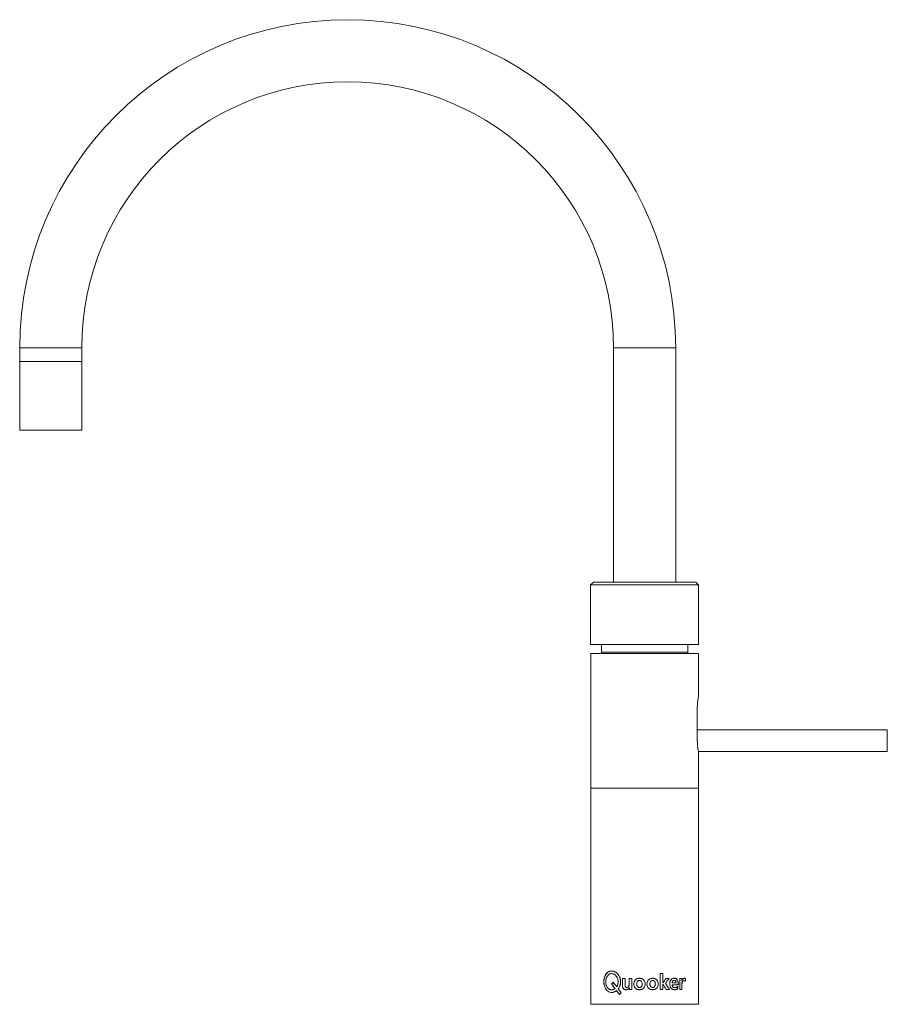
# Model space of a CAD drawing. Header units: millimetres. Extents: x -232 to 90, y 0 to 365.
import ezdxf

# ---------------------------------------------------------------- set-up
doc = ezdxf.new("R2010")
doc.units = ezdxf.units.MM

msp = doc.modelspace()

# ---------------------------------------------------------------- linework, layer by layer
at = {"color": 7, "linetype": 'Continuous', "lineweight": 15}
for p, q in [((-231.5, 243.05), (-231.5, 212.55)), ((-208.5, 243.05), (-231.5, 243.05)), ((-208.5, 212.55), (-208.5, 243.05)), ((-11.5, 243.05), (-11.5, 156.25)), ((-11.5, 243.05), (11.5, 243.05)), ((11.5, 156.25), (11.5, 243.05)), ((-208.5, 238.05), (-231.5, 238.05)), ((-231.5, 212.55), (-208.5, 212.55)), ((-19, 156.25), (-20, 155.25)), ((-20, 155.25), (-20, 133.25)), ((20, 155.25), (-20, 155.25)), ((19, 156.25), (-19, 156.25)), ((20, 155.25), (19, 156.25)), ((20, 133.25), (20, 155.25)), ((20, 133.25), (-20, 133.25)), ((-16, 133.25), (-16, 130.4)), ((16, 130.4), (16, 133.25)), ((-19.95, 129.9), (-19.95, 0)), ((19.95, 129.9), (-19.95, 129.9)), ((-16, 130.4), (16, 130.4)), ((19.95, 113.95), (19.95, 129.9)), ((19.51, 109.85), (19.51, 97.65)), ((89.8, 101.65), (19.51, 101.65)), ((89.8, 93.65), (89.8, 101.65)), ((89.9, 101.55), (89.9, 93.75)), ((19.94, 93.65), (89.8, 93.65)), ((19.95, 0), (19.95, 93.55)), ((19.95, 0), (-19.95, 0))]:
    msp.add_line(p, q, dxfattribs=at)
at = {"color": 144, "linetype": 'Continuous', "lineweight": 0}
for p, q in [((19.95, 80), (-19.95, 80)), ((5.77, 11.39), (5.77, 5.5)), ((6.75, 7.93), (6.75, 11.39)), ((6.77, 7.93), (6.77, 11.39)), ((-8.2, 9.55), (-8.2, 6.99)), ((-8.18, 9.55), (-8.18, 6.99)), ((-7.23, 7.39), (-7.23, 9.55)), ((-5.71, 9.55), (-5.71, 7.57)), ((-5.69, 9.55), (-5.7, 7.57)), ((-4.69, 5.5), (-4.69, 9.55)), ((6.75, 5.5), (6.75, 7.46)), ((6.77, 5.5), (6.77, 7.46)), ((13.03, 9.55), (13.03, 5.5)), ((13.73, 8.63), (13.73, 9.63)), ((13.77, 8.63), (13.77, 9.63)), ((15.09, 8.56), (15.09, 9.53)), ((15.12, 8.56), (15.12, 9.53)), ((-5.67, 6.05), (-5.66, 5.5)), ((-5.66, 6.05), (-5.64, 5.5)), ((10.17, 7.2), (10.2, 7.2)), ((12.23, 5.73), (12.23, 6.58)), ((12.23, 5.73), (12.26, 5.73)), ((12.26, 5.73), (12.26, 6.58)), ((13.78, 5.5), (13.78, 6.98)), ((13.81, 5.5), (13.81, 6.98))]:
    msp.add_line(p, q, dxfattribs=at)
at = {"color": 7, "linetype": 'Continuous', "lineweight": 15}
for centre, radius, start, end in [((-110, 243.05), 121.5, 0, 180), ((-110, 243.05), 98.5, 0, 180), ((-16.5, 130.4), 0.5, 270, 0), ((16.5, 130.4), 0.5, 180, 270), ((89.8, 101.55), 0.1, 360, 90), ((89.8, 93.75), 0.1, 270, 0)]:
    msp.add_arc(centre, radius, start, end, dxfattribs=at)
for points, knots in [([(19.94, 113.95), (19.94, 113.96), (19.95, 114.02), (19.88, 113.66), (19.74, 112.89), (19.59, 111.75), (19.52, 110.67), (19.52, 110.02), (19.51, 109.85)], [0, 0, 0, 0, 0.0673614, 0.2772341, 0.4885555, 0.7038485, 0.9196258, 1, 1, 1, 1]), ([(12.46, 7.2), (12.46, 7.32), (12.46, 7.56), (12.43, 7.92), (12.38, 8.28), (12.29, 8.63), (12.16, 8.95), (11.98, 9.23), (11.74, 9.43), (11.47, 9.57), (11.17, 9.64), (10.86, 9.65), (10.55, 9.61), (10.26, 9.51), (9.99, 9.33), (9.75, 9.09), (9.57, 8.8), (9.39, 8.36), (9.28, 7.75), (9.3, 7.03), (9.46, 6.44), (9.7, 6.04), (9.93, 5.79), (10.2, 5.61), (10.59, 5.44), (11, 5.39), (11.4, 5.42), (11.69, 5.47), (11.93, 5.55), (12.1, 5.65), (12.19, 5.7), (12.23, 5.73)], [0, 0, 0, 0, 0.031276, 0.062514, 0.095017, 0.125103, 0.157389, 0.187686, 0.217974, 0.25022, 0.280397, 0.312739, 0.345354, 0.375233, 0.406531, 0.437817, 0.468389, 0.500421, 0.562861, 0.625348, 0.687754, 0.719286, 0.750356, 0.780876, 0.812884, 0.875236, 0.906448, 0.937626, 0.968804, 0.984384, 1, 1, 1, 1]), ([(12.26, 5.73), (12.21, 5.7), (12.17, 5.67), (12.13, 5.65), (12.12, 5.64), (12.09, 5.63), (12.08, 5.62), (12.02, 5.59), (11.98, 5.57), (11.85, 5.51), (11.75, 5.48), (11.6, 5.45), (11.54, 5.44), (11.43, 5.42), (11.38, 5.41), (11.21, 5.4), (11.1, 5.4), (10.77, 5.42), (10.57, 5.47), (10.2, 5.62), (10.04, 5.73), (9.61, 6.13), (9.43, 6.52), (9.34, 7.15), (9.32, 7.28), (9.32, 7.47), (9.32, 7.54), (9.32, 7.67), (9.33, 7.74), (9.36, 8.07), (9.41, 8.32), (9.57, 8.76), (9.67, 8.95), (9.93, 9.27), (10.08, 9.39), (10.43, 9.57), (10.62, 9.62), (10.89, 9.64), (10.95, 9.64), (11.05, 9.64), (11.1, 9.64), (11.26, 9.62), (11.35, 9.6), (11.53, 9.54), (11.62, 9.51), (11.78, 9.42), (11.85, 9.36), (12.04, 9.18), (12.15, 9.03), (12.32, 8.65), (12.38, 8.43), (12.43, 8.13), (12.44, 8.06), (12.46, 7.93), (12.46, 7.87), (12.48, 7.72), (12.48, 7.65), (12.49, 7.52), (12.49, 7.47), (12.49, 7.35), (12.49, 7.28), (12.49, 7.2)], [0, 0, 0, 0, 0.007812, 0.007812, 0.011719, 0.011719, 0.015625, 0.015625, 0.03125, 0.03125, 0.0625, 0.0625, 0.078125, 0.078125, 0.09375, 0.09375, 0.125, 0.125, 0.1875, 0.1875, 0.25, 0.25, 0.375, 0.375, 0.40625, 0.40625, 0.421875, 0.421875, 0.4375, 0.4375, 0.5, 0.5, 0.5625, 0.5625, 0.625, 0.625, 0.6875, 0.6875, 0.703125, 0.703125, 0.71875, 0.71875, 0.75, 0.75, 0.78125, 0.78125, 0.8125, 0.8125, 0.875, 0.875, 0.9375, 0.9375, 0.953125, 0.953125, 0.96875, 0.96875, 0.984375, 0.984375, 0.992188, 0.992188, 1, 1, 1, 1]), ([(12.23, 6.58), (12.18, 6.55), (12.09, 6.49), (11.9, 6.37), (11.66, 6.26), (11.35, 6.18), (11.02, 6.17), (10.7, 6.25), (10.46, 6.43), (10.32, 6.64), (10.24, 6.81), (10.19, 7), (10.18, 7.13), (10.17, 7.2)], [0, 0, 0, 0, 0.06551, 0.125222, 0.250334, 0.37536, 0.500309, 0.625016, 0.749479, 0.811357, 0.874663, 0.935408, 1, 1, 1, 1]), ([(10.2, 7.2), (10.21, 7.06), (10.23, 6.93), (10.27, 6.81), (10.28, 6.8), (10.28, 6.78), (10.29, 6.78), (10.29, 6.75), (10.3, 6.74), (10.32, 6.69), (10.33, 6.67), (10.38, 6.58), (10.41, 6.53), (10.53, 6.4), (10.62, 6.33), (10.74, 6.27), (10.74, 6.27), (10.75, 6.26), (10.76, 6.26), (10.78, 6.25), (10.79, 6.25), (10.83, 6.23), (10.86, 6.22), (10.94, 6.2), (10.99, 6.19), (11.06, 6.18), (11.06, 6.18), (11.07, 6.18), (11.08, 6.18), (11.1, 6.18), (11.11, 6.18), (11.15, 6.17), (11.18, 6.17), (11.26, 6.18), (11.32, 6.18), (11.38, 6.19), (11.39, 6.19), (11.4, 6.19), (11.4, 6.19), (11.42, 6.2), (11.44, 6.2), (11.48, 6.21), (11.5, 6.21), (11.58, 6.23), (11.63, 6.25), (11.69, 6.27), (11.7, 6.27), (11.71, 6.28), (11.72, 6.28), (11.73, 6.29), (11.75, 6.29), (11.78, 6.31), (11.81, 6.32), (11.88, 6.35), (11.93, 6.38), (11.98, 6.41), (11.99, 6.41), (11.99, 6.41), (12, 6.41), (12, 6.42), (12.01, 6.42), (12.03, 6.43), (12.04, 6.44), (12.07, 6.46), (12.09, 6.47), (12.16, 6.52), (12.21, 6.55), (12.26, 6.58)], [0, 0, 0, 0, 0.125, 0.125, 0.132812, 0.132812, 0.140625, 0.140625, 0.15625, 0.15625, 0.1875, 0.1875, 0.25, 0.25, 0.375, 0.375, 0.382812, 0.382812, 0.390625, 0.390625, 0.40625, 0.40625, 0.4375, 0.4375, 0.5, 0.5, 0.507812, 0.507812, 0.515625, 0.515625, 0.53125, 0.53125, 0.5625, 0.5625, 0.625, 0.625, 0.632812, 0.632812, 0.640625, 0.640625, 0.65625, 0.65625, 0.6875, 0.6875, 0.75, 0.75, 0.757812, 0.757812, 0.765625, 0.765625, 0.78125, 0.78125, 0.8125, 0.8125, 0.875, 0.875, 0.878906, 0.878906, 0.882812, 0.882812, 0.890625, 0.890625, 0.90625, 0.90625, 0.9375, 0.9375, 1, 1, 1, 1])]:
    msp.add_open_spline(points, degree=3, knots=knots, dxfattribs=at)
at = {"color": 144, "linetype": 'Continuous', "lineweight": 0}
for points, knots in [([(19.51, 97.65), (19.52, 97.19), (19.54, 96.27), (19.68, 95.03), (19.83, 94.1), (19.94, 93.56), (19.94, 93.55), (19.94, 93.55)], [0, 0, 0, 0, 0.2116606, 0.4232091, 0.6376567, 0.8540925, 1, 1, 1, 1]), ([(-15.12, 8.36), (-15.12, 8.46), (-15.12, 8.62), (-15.1, 8.93), (-15.06, 9.32), (-14.96, 9.78), (-14.79, 10.36), (-14.48, 11.02), (-13.97, 11.66), (-13.35, 12.11), (-12.63, 12.34), (-11.87, 12.34), (-11.1, 12.1), (-10.38, 11.65), (-9.76, 11.01), (-9.27, 10.21), (-8.97, 9.31), (-8.87, 8.35), (-8.98, 7.39), (-9.24, 6.63), (-9.49, 6.15), (-9.67, 5.9), (-9.76, 5.78), (-9.8, 5.72)], [0, 0, 0, 0, 0.018281, 0.031318, 0.062612, 0.093904, 0.125203, 0.18768, 0.250158, 0.312632, 0.375103, 0.437578, 0.500049, 0.562522, 0.625, 0.687479, 0.749955, 0.812434, 0.874913, 0.937393, 0.968683, 0.984341, 1, 1, 1, 1]), ([(-9.78, 5.72), (-9.73, 5.78), (-9.64, 5.9), (-9.47, 6.15), (-9.22, 6.63), (-8.96, 7.38), (-8.85, 8.34), (-8.95, 9.3), (-9.25, 10.21), (-9.73, 11.01), (-10.35, 11.65), (-11.07, 12.1), (-11.84, 12.34), (-12.6, 12.34), (-13.31, 12.11), (-13.93, 11.66), (-14.44, 11.02), (-14.75, 10.36), (-14.92, 9.78), (-15.02, 9.32), (-15.06, 8.93), (-15.08, 8.62), (-15.08, 8.46), (-15.09, 8.36)], [0, 0, 0, 0, 0.015656, 0.031289, 0.062568, 0.125066, 0.187592, 0.250215, 0.312732, 0.375224, 0.437678, 0.500095, 0.56249, 0.624884, 0.687276, 0.749709, 0.812184, 0.874671, 0.906029, 0.937379, 0.968628, 0.981684, 1, 1, 1, 1]), ([(-12.26, 5.37), (-12.32, 5.38), (-12.45, 5.39), (-12.64, 5.42), (-12.83, 5.46), (-13.08, 5.56), (-13.36, 5.74), (-13.66, 6.02), (-13.91, 6.38), (-14.12, 6.78), (-14.27, 7.23), (-14.37, 7.71), (-14.42, 8.21), (-14.41, 8.71), (-14.34, 9.2), (-14.22, 9.67), (-14.05, 10.1), (-13.82, 10.49), (-13.55, 10.82), (-13.23, 11.08), (-12.88, 11.26), (-12.5, 11.35), (-12.11, 11.36), (-11.71, 11.29), (-11.33, 11.13), (-10.96, 10.89), (-10.64, 10.58), (-10.36, 10.2), (-10.13, 9.78), (-9.96, 9.32), (-9.86, 8.83), (-9.83, 8.33), (-9.87, 7.83), (-9.97, 7.35), (-10.1, 6.97), (-10.26, 6.69), (-10.34, 6.56), (-10.38, 6.5)], [0, 0, 0, 0, 0.015644, 0.031294, 0.046942, 0.062587, 0.093851, 0.125124, 0.156297, 0.18767, 0.218906, 0.25022, 0.281468, 0.312774, 0.344122, 0.375326, 0.406682, 0.437874, 0.469252, 0.500415, 0.531632, 0.562953, 0.594224, 0.625493, 0.656701, 0.688029, 0.719192, 0.750573, 0.781774, 0.813122, 0.843997, 0.875679, 0.907652, 0.938228, 0.969096, 0.984496, 1, 1, 1, 1]), ([(-12.23, 5.37), (-12.29, 5.38), (-12.42, 5.39), (-12.61, 5.42), (-12.8, 5.46), (-13.04, 5.56), (-13.32, 5.74), (-13.62, 6.02), (-13.88, 6.38), (-14.08, 6.78), (-14.24, 7.23), (-14.34, 7.71), (-14.38, 8.2), (-14.37, 8.7), (-14.31, 9.19), (-14.19, 9.66), (-14.02, 10.1), (-13.79, 10.48), (-13.52, 10.81), (-13.21, 11.07), (-12.85, 11.26), (-12.48, 11.35), (-12.09, 11.36), (-11.69, 11.29), (-11.3, 11.13), (-10.94, 10.89), (-10.61, 10.58), (-10.33, 10.21), (-10.1, 9.78), (-9.94, 9.33), (-9.84, 8.84), (-9.81, 8.34), (-9.84, 7.84), (-9.94, 7.36), (-10.08, 6.97), (-10.23, 6.7), (-10.31, 6.56), (-10.36, 6.5)], [0, 0, 0, 0, 0.015645, 0.031287, 0.046925, 0.062557, 0.093793, 0.125041, 0.156182, 0.187535, 0.218743, 0.250034, 0.281258, 0.312538, 0.343867, 0.375039, 0.406378, 0.437535, 0.468897, 0.500023, 0.531224, 0.562507, 0.593751, 0.624995, 0.656178, 0.687479, 0.718619, 0.749972, 0.781149, 0.812471, 0.843336, 0.874976, 0.906935, 0.937485, 0.968718, 0.984354, 1, 1, 1, 1]), ([(-10.42, 5.08), (-10.49, 5.04), (-10.62, 4.95), (-10.82, 4.81), (-11.02, 4.7), (-11.3, 4.57), (-11.65, 4.46), (-12.23, 4.37), (-12.93, 4.44), (-13.69, 4.81), (-14.31, 5.44), (-14.7, 6.15), (-14.92, 6.79), (-15.02, 7.21), (-15.07, 7.56), (-15.1, 7.83), (-15.11, 8.09), (-15.12, 8.27), (-15.12, 8.36)], [0, 0, 0, 0, 0.031306, 0.062611, 0.09391, 0.125207, 0.187768, 0.250335, 0.375162, 0.499987, 0.624823, 0.749662, 0.81223, 0.874792, 0.90609, 0.93739, 0.968694, 1, 1, 1, 1]), ([(-15.09, 8.36), (-15.08, 8.27), (-15.08, 8.09), (-15.06, 7.83), (-15.04, 7.56), (-14.98, 7.21), (-14.88, 6.79), (-14.66, 6.15), (-14.28, 5.44), (-13.65, 4.81), (-12.9, 4.44), (-12.19, 4.37), (-11.62, 4.46), (-11.27, 4.57), (-10.99, 4.7), (-10.79, 4.81), (-10.59, 4.95), (-10.46, 5.04), (-10.4, 5.08)], [0, 0, 0, 0, 0.031406, 0.062737, 0.093996, 0.125297, 0.188041, 0.250693, 0.375609, 0.500387, 0.625095, 0.749776, 0.812319, 0.874946, 0.906193, 0.937391, 0.968657, 1, 1, 1, 1]), ([(-7.23, 7.39), (-7.23, 7.32), (-7.23, 7.18), (-7.22, 6.96), (-7.19, 6.75), (-7.13, 6.55), (-7.02, 6.37), (-6.88, 6.28), (-6.75, 6.24), (-6.62, 6.22), (-6.45, 6.23), (-6.26, 6.28), (-6.03, 6.44), (-5.88, 6.67), (-5.79, 6.94), (-5.74, 7.14), (-5.71, 7.35), (-5.71, 7.5), (-5.71, 7.57)], [0, 0, 0, 0, 0.062663, 0.125315, 0.193476, 0.250481, 0.314369, 0.375055, 0.405214, 0.437659, 0.500201, 0.563334, 0.625132, 0.74946, 0.809422, 0.874709, 0.936325, 1, 1, 1, 1]), ([(-5.7, 7.57), (-5.7, 7.52), (-5.7, 7.42), (-5.71, 7.28), (-5.73, 7.12), (-5.77, 6.94), (-5.86, 6.67), (-6.02, 6.44), (-6.24, 6.28), (-6.44, 6.23), (-6.61, 6.22), (-6.74, 6.24), (-6.86, 6.28), (-7, 6.37), (-7.11, 6.55), (-7.17, 6.75), (-7.2, 6.96), (-7.21, 7.18), (-7.21, 7.32), (-7.21, 7.39)], [0, 0, 0, 0, 0.042676, 0.084435, 0.125418, 0.190745, 0.250748, 0.375075, 0.43681, 0.499857, 0.562296, 0.594684, 0.624805, 0.68543, 0.749325, 0.806354, 0.874578, 0.937283, 1, 1, 1, 1]), ([(-1.92, 5.41), (-1.99, 5.41), (-2.12, 5.42), (-2.4, 5.45), (-2.74, 5.53), (-3.11, 5.71), (-3.44, 5.97), (-3.7, 6.31), (-3.94, 6.81), (-4.05, 7.52), (-3.94, 8.22), (-3.7, 8.73), (-3.44, 9.06), (-3.12, 9.32), (-2.74, 9.51), (-2.4, 9.59), (-2.12, 9.62), (-1.99, 9.63), (-1.92, 9.64)], [0, 0, 0, 0, 0.031348, 0.062577, 0.124832, 0.187418, 0.249877, 0.31248, 0.37525, 0.500036, 0.624555, 0.687548, 0.749466, 0.81239, 0.874934, 0.937071, 0.968459, 1, 1, 1, 1]), ([(-1.91, 9.64), (-1.98, 9.63), (-2.12, 9.62), (-2.39, 9.59), (-2.73, 9.51), (-3.11, 9.32), (-3.43, 9.06), (-3.69, 8.73), (-3.93, 8.22), (-4.04, 7.52), (-3.93, 6.81), (-3.69, 6.31), (-3.43, 5.97), (-3.11, 5.71), (-2.73, 5.53), (-2.39, 5.45), (-2.12, 5.42), (-1.98, 5.41), (-1.91, 5.41)], [0, 0, 0, 0, 0.0315024, 0.0628514, 0.1249194, 0.187415, 0.2503228, 0.3122553, 0.3752995, 0.4999647, 0.6248982, 0.6877169, 0.7503368, 0.8127779, 0.8753155, 0.9375008, 0.9686907, 1, 1, 1, 1]), ([(-1.91, 6.22), (-1.95, 6.22), (-2.02, 6.23), (-2.13, 6.24), (-2.23, 6.27), (-2.32, 6.3), (-2.41, 6.35), (-2.49, 6.41), (-2.56, 6.47), (-2.63, 6.55), (-2.71, 6.67), (-2.8, 6.84), (-2.86, 7.06), (-2.9, 7.29), (-2.92, 7.52), (-2.91, 7.76), (-2.87, 8.06), (-2.75, 8.36), (-2.55, 8.6), (-2.36, 8.73), (-2.14, 8.81), (-1.99, 8.82), (-1.91, 8.82)], [0, 0, 0, 0, 0.03063, 0.05975, 0.087661, 0.114707, 0.141263, 0.167726, 0.194498, 0.221966, 0.25049, 0.309843, 0.375524, 0.435713, 0.500655, 0.563219, 0.625708, 0.750186, 0.813809, 0.875112, 0.935853, 1, 1, 1, 1]), ([(-1.92, 6.22), (-1.95, 6.22), (-2.03, 6.23), (-2.13, 6.24), (-2.23, 6.27), (-2.33, 6.3), (-2.42, 6.35), (-2.5, 6.41), (-2.57, 6.47), (-2.64, 6.55), (-2.72, 6.67), (-2.8, 6.84), (-2.87, 7.06), (-2.91, 7.29), (-2.92, 7.52), (-2.92, 7.76), (-2.87, 8.07), (-2.76, 8.36), (-2.56, 8.6), (-2.37, 8.73), (-2.15, 8.81), (-1.99, 8.82), (-1.92, 8.82)], [0, 0, 0, 0, 0.03066, 0.059807, 0.087741, 0.114804, 0.14137, 0.167834, 0.194597, 0.222045, 0.250538, 0.309918, 0.375594, 0.4358, 0.500748, 0.563327, 0.625885, 0.750368, 0.813979, 0.875317, 0.935947, 1, 1, 1, 1]), ([(-1.92, 9.64), (-1.85, 9.63), (-1.71, 9.62), (-1.43, 9.59), (-1.08, 9.51), (-0.7, 9.33), (-0.38, 9.06), (-0.11, 8.73), (0.13, 8.22), (0.25, 7.52), (0.14, 6.81), (-0.11, 6.3), (-0.37, 5.97), (-0.71, 5.71), (-1.09, 5.52), (-1.43, 5.45), (-1.71, 5.42), (-1.85, 5.41), (-1.92, 5.41)], [0, 0, 0, 0, 0.03154, 0.062927, 0.12507, 0.187613, 0.250534, 0.312463, 0.375448, 0.499963, 0.624747, 0.687519, 0.750121, 0.812582, 0.875167, 0.937424, 0.968653, 1, 1, 1, 1]), ([(-1.92, 8.82), (-1.88, 8.82), (-1.82, 8.82), (-1.72, 8.81), (-1.63, 8.79), (-1.55, 8.76), (-1.42, 8.71), (-1.27, 8.6), (-1.06, 8.36), (-0.94, 8.07), (-0.9, 7.76), (-0.9, 7.52), (-0.91, 7.29), (-0.95, 7.06), (-1.02, 6.83), (-1.12, 6.62), (-1.26, 6.45), (-1.45, 6.32), (-1.67, 6.24), (-1.83, 6.23), (-1.92, 6.22)], [0, 0, 0, 0, 0.026476, 0.052026, 0.076848, 0.101163, 0.125203, 0.186728, 0.250135, 0.374352, 0.43625, 0.499824, 0.564925, 0.625026, 0.690742, 0.750128, 0.812214, 0.871647, 0.932879, 1, 1, 1, 1]), ([(-1.91, 5.41), (-1.84, 5.41), (-1.7, 5.42), (-1.43, 5.45), (-1.08, 5.52), (-0.7, 5.71), (-0.37, 5.97), (-0.11, 6.3), (0.14, 6.81), (0.25, 7.52), (0.13, 8.22), (-0.11, 8.73), (-0.37, 9.06), (-0.7, 9.33), (-1.08, 9.51), (-1.42, 9.59), (-1.7, 9.62), (-1.84, 9.63), (-1.91, 9.64)], [0, 0, 0, 0, 0.031308, 0.062499, 0.124686, 0.187222, 0.249665, 0.312284, 0.375104, 0.500036, 0.624698, 0.687729, 0.749678, 0.812582, 0.875077, 0.93715, 0.968499, 1, 1, 1, 1]), ([(-1.91, 8.82), (-1.88, 8.82), (-1.81, 8.82), (-1.72, 8.81), (-1.63, 8.79), (-1.54, 8.76), (-1.42, 8.71), (-1.26, 8.6), (-1.06, 8.36), (-0.94, 8.07), (-0.89, 7.76), (-0.89, 7.52), (-0.91, 7.29), (-0.95, 7.06), (-1.01, 6.83), (-1.12, 6.62), (-1.26, 6.45), (-1.45, 6.32), (-1.67, 6.24), (-1.83, 6.23), (-1.91, 6.22)], [0, 0, 0, 0, 0.026438, 0.05195, 0.076739, 0.101024, 0.125038, 0.186521, 0.249925, 0.374223, 0.436181, 0.49982, 0.564988, 0.625148, 0.690917, 0.750334, 0.812421, 0.871817, 0.932976, 1, 1, 1, 1]), ([(2.95, 9.64), (2.88, 9.63), (2.75, 9.62), (2.47, 9.59), (2.13, 9.51), (1.75, 9.32), (1.43, 9.06), (1.17, 8.73), (0.92, 8.22), (0.81, 7.52), (0.92, 6.81), (1.16, 6.31), (1.42, 5.97), (1.76, 5.71), (2.13, 5.53), (2.47, 5.45), (2.75, 5.42), (2.88, 5.41), (2.95, 5.41)], [0, 0, 0, 0, 0.0315025, 0.0628515, 0.1249194, 0.187415, 0.2503229, 0.3122542, 0.3752995, 0.4999647, 0.6248983, 0.6877169, 0.7503369, 0.8127779, 0.8753156, 0.9375008, 0.9686907, 1, 1, 1, 1]), ([(2.96, 5.41), (2.89, 5.41), (2.75, 5.42), (2.48, 5.45), (2.14, 5.53), (1.76, 5.71), (1.43, 5.97), (1.17, 6.31), (0.92, 6.81), (0.81, 7.52), (0.93, 8.22), (1.17, 8.73), (1.43, 9.06), (1.76, 9.32), (2.14, 9.51), (2.48, 9.59), (2.75, 9.62), (2.89, 9.63), (2.96, 9.64)], [0, 0, 0, 0, 0.031348, 0.062577, 0.124832, 0.187418, 0.249877, 0.312479, 0.37525, 0.500036, 0.624555, 0.687549, 0.749466, 0.81239, 0.874934, 0.937071, 0.968459, 1, 1, 1, 1]), ([(2.95, 6.22), (2.92, 6.22), (2.84, 6.23), (2.74, 6.24), (2.64, 6.27), (2.54, 6.3), (2.45, 6.35), (2.37, 6.41), (2.3, 6.47), (2.23, 6.55), (2.15, 6.67), (2.07, 6.84), (2, 7.06), (1.96, 7.29), (1.95, 7.52), (1.95, 7.76), (2, 8.06), (2.11, 8.36), (2.31, 8.6), (2.5, 8.73), (2.72, 8.81), (2.87, 8.82), (2.95, 8.82)], [0, 0, 0, 0, 0.030629, 0.059748, 0.087659, 0.114705, 0.141261, 0.167725, 0.194497, 0.221966, 0.25049, 0.309844, 0.375524, 0.435715, 0.500654, 0.563219, 0.625708, 0.750185, 0.813808, 0.875111, 0.935854, 1, 1, 1, 1]), ([(2.96, 6.22), (2.92, 6.22), (2.85, 6.23), (2.74, 6.24), (2.64, 6.27), (2.55, 6.3), (2.46, 6.35), (2.38, 6.41), (2.31, 6.47), (2.24, 6.55), (2.16, 6.67), (2.07, 6.84), (2.01, 7.06), (1.97, 7.29), (1.95, 7.52), (1.95, 7.76), (2, 8.06), (2.12, 8.36), (2.32, 8.6), (2.51, 8.73), (2.73, 8.81), (2.88, 8.82), (2.96, 8.82)], [0, 0, 0, 0, 0.0306587, 0.0598049, 0.0877391, 0.114802, 0.141368, 0.1678327, 0.1945959, 0.2220446, 0.2505378, 0.3099197, 0.375594, 0.4358015, 0.5007473, 0.5633259, 0.625884, 0.7503669, 0.8139775, 0.8753156, 0.9359475, 1, 1, 1, 1]), ([(2.95, 5.41), (3.02, 5.41), (3.16, 5.42), (3.43, 5.45), (3.77, 5.52), (4.14, 5.71), (4.47, 5.97), (4.72, 6.3), (4.96, 6.81), (5.07, 7.52), (4.96, 8.22), (4.72, 8.73), (4.46, 9.06), (4.14, 9.33), (3.77, 9.51), (3.43, 9.59), (3.16, 9.62), (3.02, 9.63), (2.95, 9.64)], [0, 0, 0, 0, 0.031308, 0.062499, 0.124686, 0.187222, 0.249665, 0.312284, 0.375104, 0.500036, 0.624698, 0.687729, 0.749678, 0.812582, 0.875077, 0.93715, 0.968499, 1, 1, 1, 1]), ([(2.95, 8.82), (2.99, 8.82), (3.05, 8.82), (3.14, 8.81), (3.23, 8.79), (3.32, 8.76), (3.44, 8.71), (3.59, 8.6), (3.79, 8.36), (3.91, 8.07), (3.96, 7.76), (3.96, 7.52), (3.94, 7.29), (3.9, 7.06), (3.84, 6.83), (3.74, 6.62), (3.6, 6.45), (3.41, 6.32), (3.19, 6.24), (3.03, 6.23), (2.95, 6.22)], [0, 0, 0, 0, 0.026436, 0.051948, 0.076737, 0.101022, 0.125038, 0.18652, 0.249925, 0.374223, 0.43618, 0.499821, 0.564988, 0.625148, 0.690917, 0.750334, 0.812421, 0.871817, 0.932975, 1, 1, 1, 1]), ([(2.96, 9.64), (3.03, 9.63), (3.17, 9.62), (3.44, 9.59), (3.78, 9.51), (4.15, 9.33), (4.48, 9.06), (4.73, 8.73), (4.97, 8.22), (5.08, 7.52), (4.98, 6.81), (4.74, 6.3), (4.48, 5.97), (4.15, 5.71), (3.78, 5.52), (3.44, 5.45), (3.17, 5.42), (3.03, 5.41), (2.96, 5.41)], [0, 0, 0, 0, 0.03154, 0.062927, 0.12507, 0.187613, 0.250534, 0.312463, 0.375448, 0.499963, 0.624747, 0.687519, 0.750121, 0.812582, 0.875167, 0.937424, 0.968653, 1, 1, 1, 1]), ([(2.96, 8.82), (2.99, 8.82), (3.06, 8.82), (3.15, 8.81), (3.24, 8.79), (3.33, 8.76), (3.45, 8.71), (3.6, 8.6), (3.8, 8.36), (3.92, 8.07), (3.97, 7.76), (3.97, 7.52), (3.95, 7.29), (3.91, 7.06), (3.85, 6.83), (3.75, 6.62), (3.61, 6.45), (3.42, 6.32), (3.2, 6.24), (3.04, 6.23), (2.96, 6.22)], [0, 0, 0, 0, 0.026475, 0.052023, 0.076846, 0.101161, 0.125203, 0.186727, 0.250135, 0.374353, 0.43625, 0.499824, 0.564925, 0.625026, 0.690742, 0.750128, 0.812213, 0.871647, 0.932878, 1, 1, 1, 1]), ([(10.17, 7.92), (10.18, 7.96), (10.18, 8.04), (10.21, 8.16), (10.24, 8.3), (10.3, 8.45), (10.39, 8.6), (10.5, 8.72), (10.69, 8.84), (10.94, 8.89), (11.2, 8.85), (11.37, 8.73), (11.48, 8.61), (11.56, 8.45), (11.62, 8.28), (11.65, 8.1), (11.66, 7.98), (11.67, 7.92)], [0, 0, 0, 0, 0.043773, 0.085477, 0.12542, 0.189876, 0.250634, 0.313117, 0.375634, 0.500094, 0.624461, 0.686819, 0.749396, 0.809496, 0.874611, 0.9348, 1, 1, 1, 1]), ([(10.2, 7.92), (10.2, 7.96), (10.21, 8.04), (10.23, 8.16), (10.27, 8.3), (10.32, 8.45), (10.41, 8.6), (10.53, 8.72), (10.71, 8.84), (10.97, 8.89), (11.22, 8.85), (11.4, 8.73), (11.51, 8.61), (11.59, 8.45), (11.65, 8.28), (11.68, 8.1), (11.69, 7.98), (11.69, 7.92)], [0, 0, 0, 0, 0.043723, 0.085382, 0.125286, 0.189694, 0.25043, 0.312926, 0.375489, 0.500102, 0.624625, 0.68703, 0.749615, 0.809689, 0.874749, 0.934876, 1, 1, 1, 1]), ([(15.09, 9.53), (15.08, 9.53), (15.06, 9.54), (15.03, 9.56), (14.98, 9.59), (14.9, 9.62), (14.8, 9.63), (14.67, 9.63), (14.5, 9.59), (14.31, 9.47), (14.16, 9.34), (14.04, 9.22), (13.96, 9.12), (13.89, 9.01), (13.82, 8.91), (13.78, 8.81), (13.75, 8.71), (13.74, 8.65), (13.73, 8.63)], [0, 0, 0, 0, 0.0132401, 0.0312597, 0.0625216, 0.1249776, 0.187461, 0.249955, 0.3746656, 0.4995796, 0.6245838, 0.6878638, 0.7497072, 0.8150389, 0.874859, 0.9226176, 0.9639667, 1, 1, 1, 1]), ([(13.77, 8.63), (13.77, 8.64), (13.77, 8.68), (13.79, 8.73), (13.8, 8.78), (13.83, 8.84), (13.86, 8.92), (13.92, 9.01), (14, 9.12), (14.08, 9.22), (14.19, 9.34), (14.34, 9.47), (14.53, 9.59), (14.7, 9.63), (14.84, 9.63), (14.94, 9.62), (15.02, 9.59), (15.07, 9.56), (15.1, 9.54), (15.12, 9.53), (15.12, 9.53)], [0, 0, 0, 0, 0.021051, 0.043814, 0.068589, 0.095612, 0.125063, 0.184827, 0.250115, 0.311904, 0.375138, 0.50002, 0.625011, 0.749739, 0.812322, 0.874861, 0.937381, 0.96869, 0.986748, 1, 1, 1, 1]), ([(13.78, 6.98), (13.78, 7.08), (13.78, 7.28), (13.79, 7.58), (13.83, 7.88), (13.91, 8.16), (14.02, 8.4), (14.18, 8.59), (14.37, 8.7), (14.51, 8.72), (14.58, 8.72)], [0, 0, 0, 0, 0.12535, 0.250669, 0.384004, 0.50107, 0.626343, 0.744048, 0.865208, 1, 1, 1, 1]), ([(14.62, 8.72), (14.59, 8.72), (14.53, 8.72), (14.44, 8.7), (14.36, 8.67), (14.28, 8.63), (14.21, 8.58), (14.15, 8.51), (14.09, 8.44), (14.03, 8.35), (13.99, 8.25), (13.93, 8.1), (13.87, 7.88), (13.83, 7.58), (13.81, 7.28), (13.81, 7.08), (13.81, 6.98)], [0, 0, 0, 0, 0.05622, 0.109459, 0.160217, 0.209067, 0.256652, 0.303669, 0.350836, 0.398868, 0.448441, 0.500171, 0.616935, 0.749925, 0.874944, 1, 1, 1, 1]), ([(15.12, 8.56), (15.11, 8.57), (15.07, 8.6), (15.01, 8.64), (14.95, 8.67), (14.86, 8.7), (14.75, 8.72), (14.66, 8.72), (14.62, 8.72)], [0, 0, 0, 0, 0.114816, 0.235837, 0.363993, 0.500067, 0.74186, 1, 1, 1, 1]), ([(-10.99, 5.87), (-11.04, 5.83), (-11.14, 5.76), (-11.29, 5.67), (-11.43, 5.59), (-11.58, 5.52), (-11.72, 5.47), (-11.85, 5.42), (-11.99, 5.39), (-12.13, 5.37), (-12.21, 5.37), (-12.26, 5.37)], [0, 0, 0, 0, 0.125352, 0.246287, 0.363118, 0.476195, 0.585904, 0.692665, 0.796936, 0.899208, 1, 1, 1, 1]), ([(-10.97, 5.87), (-11.02, 5.83), (-11.11, 5.76), (-11.26, 5.67), (-11.4, 5.59), (-11.55, 5.52), (-11.69, 5.47), (-11.82, 5.42), (-11.96, 5.39), (-12.09, 5.37), (-12.18, 5.37), (-12.23, 5.37)], [0, 0, 0, 0, 0.1253969, 0.2463616, 0.3632098, 0.4762921, 0.5859948, 0.6927414, 0.7969909, 0.8992364, 1, 1, 1, 1]), ([(-5.67, 6.05), (-5.7, 6.02), (-5.75, 5.96), (-5.83, 5.87), (-5.92, 5.79), (-6.04, 5.69), (-6.21, 5.58), (-6.42, 5.49), (-6.65, 5.43), (-6.88, 5.4), (-7.11, 5.41), (-7.33, 5.45), (-7.55, 5.53), (-7.74, 5.66), (-7.9, 5.84), (-8.02, 6.04), (-8.11, 6.26), (-8.16, 6.49), (-8.2, 6.74), (-8.2, 6.91), (-8.2, 6.99)], [0, 0, 0, 0, 0.032036, 0.063474, 0.094448, 0.125094, 0.187939, 0.250099, 0.312159, 0.375106, 0.439461, 0.500124, 0.563753, 0.625024, 0.686341, 0.749924, 0.809015, 0.872257, 0.933856, 1, 1, 1, 1]), ([(-8.18, 6.99), (-8.18, 6.94), (-8.18, 6.82), (-8.17, 6.66), (-8.14, 6.5), (-8.11, 6.34), (-8.06, 6.19), (-7.99, 6.02), (-7.88, 5.84), (-7.72, 5.66), (-7.53, 5.53), (-7.32, 5.45), (-7.09, 5.41), (-6.86, 5.4), (-6.63, 5.43), (-6.41, 5.49), (-6.19, 5.58), (-5.99, 5.71), (-5.81, 5.87), (-5.71, 5.99), (-5.66, 6.05)], [0, 0, 0, 0, 0.044647, 0.087234, 0.127951, 0.167017, 0.209689, 0.25048, 0.314099, 0.37543, 0.436674, 0.500257, 0.560854, 0.625144, 0.688019, 0.750026, 0.812137, 0.874962, 0.936544, 1, 1, 1, 1])]:
    msp.add_open_spline(points, degree=3, knots=knots, dxfattribs=at)
for points in [[(5.77, 11.39), (6.1, 11.39), (6.44, 11.39), (6.77, 11.39)], [(-11.66, 8.17), (-11.85, 7.95), (-12.04, 7.74), (-12.23, 7.53)], [(-12.23, 7.53), (-11.83, 6.97), (-11.42, 6.42), (-10.99, 5.87)], [(-11.63, 8.17), (-11.82, 7.95), (-12.01, 7.74), (-12.2, 7.53)], [(-12.2, 7.53), (-11.8, 6.97), (-11.39, 6.42), (-10.97, 5.87)], [(-10.38, 6.5), (-10.82, 7.05), (-11.25, 7.61), (-11.66, 8.17)], [(-10.36, 6.5), (-10.79, 7.05), (-11.22, 7.61), (-11.63, 8.17)], [(-8.2, 9.55), (-7.88, 9.55), (-7.56, 9.55), (-7.23, 9.55)], [(-5.71, 9.55), (-5.37, 9.55), (-5.03, 9.55), (-4.69, 9.55)], [(6.76, 7.93), (6.76, 7.93), (6.75, 7.93), (6.75, 7.93)], [(6.75, 7.46), (6.75, 7.46), (6.76, 7.46), (6.76, 7.46)], [(6.78, 7.93), (6.78, 7.93), (6.77, 7.93), (6.77, 7.93)], [(6.77, 7.46), (6.77, 7.46), (6.78, 7.46), (6.78, 7.46)], [(6.78, 7.93), (7.18, 8.47), (7.57, 9.01), (7.95, 9.55)], [(8.04, 5.5), (7.62, 6.15), (7.21, 6.81), (6.78, 7.46)], [(9.07, 9.55), (8.62, 8.94), (8.17, 8.34), (7.7, 7.74)], [(7.7, 7.74), (8.23, 6.99), (8.74, 6.25), (9.24, 5.5)], [(7.95, 9.55), (8.33, 9.55), (8.7, 9.55), (9.07, 9.55)], [(11.67, 7.92), (11.18, 7.92), (10.68, 7.92), (10.17, 7.92)], [(11.69, 7.92), (11.21, 7.92), (10.71, 7.92), (10.2, 7.92)], [(13.03, 9.55), (13.28, 9.57), (13.53, 9.6), (13.77, 9.63)], [(-9.31, 3.66), (-9.69, 4.13), (-10.06, 4.61), (-10.42, 5.08)], [(-9.8, 5.72), (-9.43, 5.24), (-9.06, 4.77), (-8.67, 4.3)], [(-8.67, 4.3), (-8.89, 4.09), (-9.1, 3.87), (-9.31, 3.66)], [(-4.69, 5.5), (-5.02, 5.5), (-5.34, 5.5), (-5.66, 5.5)], [(6.77, 5.5), (6.44, 5.5), (6.1, 5.5), (5.77, 5.5)], [(9.24, 5.5), (8.85, 5.5), (8.44, 5.5), (8.04, 5.5)], [(10.17, 7.2), (10.97, 7.2), (11.74, 7.2), (12.46, 7.2)], [(12.49, 7.2), (11.77, 7.2), (11, 7.2), (10.2, 7.2)], [(13.81, 5.5), (13.56, 5.5), (13.3, 5.5), (13.03, 5.5)]]:
    msp.add_open_spline(points, degree=3, dxfattribs=at)

doc.saveas('drawing.dxf')
